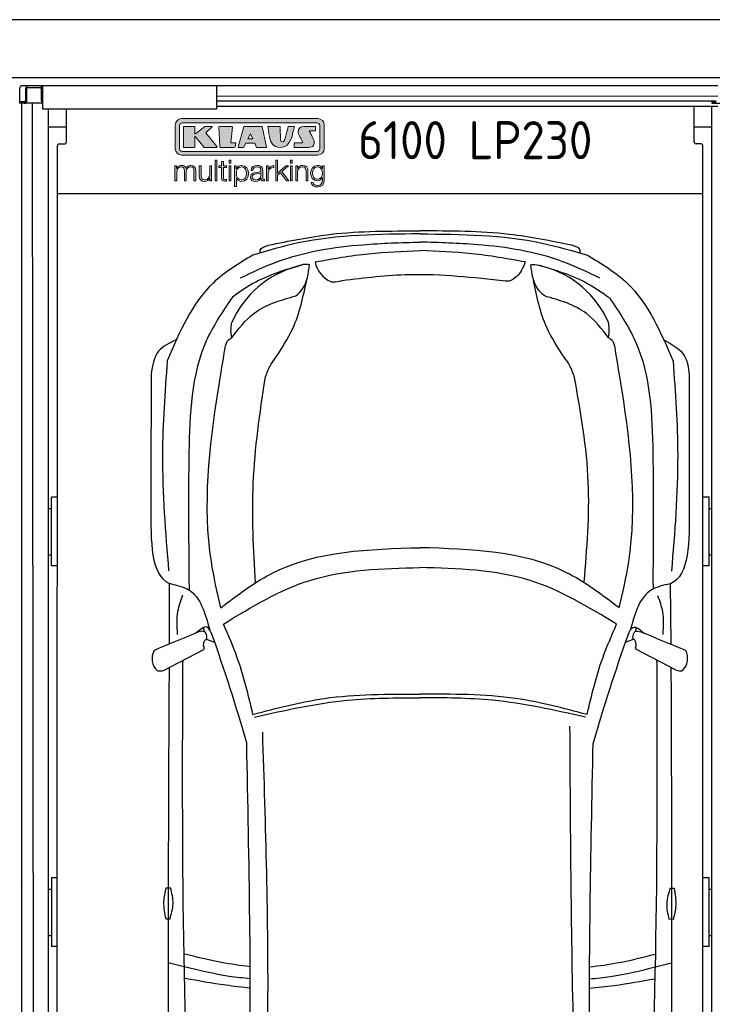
# Model space of a CAD drawing. Header units: millimetres. Extents: x 0 to 8418, y -929 to 5900.
# Tile 4 of 7: x 2800 to 5201, y 2486 to 5900. Entities that reach past the tile are written whole.
import ezdxf

# ---------------------------------------------------------------- set-up
doc = ezdxf.new("R2010")
doc.units = ezdxf.units.MM
for name, color, linetype, lineweight in [('car', 10, 'Continuous', 25), ('Gebäude', 7, 'Continuous', 25), ('Logo', 7, 'Continuous', 25), ('Plattform', 7, 'Continuous', 25)]:
    doc.layers.add(name, color=color, linetype=linetype, lineweight=lineweight)
doc.styles.get("Standard").update_dxf_attribs({"font": 'ISOCP.SHX'})

# ---------------------------------------------------------------- blocks, each defined once
blk = doc.blocks.new('*U44')
at = {"layer": 'car'}
for p, q in [((-799.9, 3388.3), (-799, 3346.2)), ((808.8, 3385.8), (809.2, 3349.8)), ((-867.3, 3161.7), (-867.1, 3369.1)), ((871.9, 3160.2), (870, 3368.4)), ((-747.5, 3202.2), (-747.9, 3217)), ((750.1, 3201.6), (750.8, 3216.6)), ((-740.3, 3176.7), (-711.4, 3165.6)), ((743, 3176.1), (713, 3164.6)), ((889.7, 3068.2), (749.7, 3141.4)), ((-888, 3067.7), (-748, 3140.9)), ((-815.9, 2040.3), (-871.6, 2054.3)), ((817.6, 2039.6), (873.4, 2053.6))]:
    blk.add_line(p, q, dxfattribs=at)
for points in [[(-878.5, 2313.7), (-863.5, 2313.7)], [(869, 2313.2), (882, 2313)], [(-866.1, 2205.1), (-879.1, 2205.1)], [(879.3, 2204.5), (864.4, 2204.7)]]:
    blk.add_lwpolyline(points, dxfattribs=at)
for centre, radius, start, end in [((-269.3, 4503.1), 95, 191.2232, 245.9025), ((-339.3, 4140), 339.4, 104.3954, 156.6854), ((342.8, 4139.7), 339.4, 23.2659, 75.556), ((-6558.1, 1113.7), 6197.2, 15.94535, 19.59622), ((6559, 1108.2), 6197.2, 160.35517, 164.00603), ((-869.1, 3108.9), 58.5, 150.8177, 226.898), ((870.7, 3109.4), 58.5, 313.102, 29.1823), ((-902.4, 3121.5), 55.6, 263.2347, 285.0896), ((904.1, 3122), 55.6, 254.9104, 276.7653)]:
    blk.add_arc(centre, radius, start, end, dxfattribs=at)
for points in [[(1.7, 4581.6), (-420.6, 4550.1), (-578.2, 4508.1)], [(-524.1, 4542.4), (-307, 4580.3), (1.5, 4591.7)], [(2.2, 4581.6), (424.4, 4549.7), (582, 4507.6)], [(527.9, 4542), (310.9, 4580), (2.4, 4591.7)], [(-620.9, 4429), (-492.9, 4485.6), (-196.9, 4544.2), (1.8, 4553.3)], [(-552.3, 4515.7), (-552.3, 4525.1), (-524.1, 4542.4)], [(624.7, 4428.5), (496.7, 4485.2), (200.8, 4544.1), (2, 4553.3)], [(556.1, 4515.2), (556.1, 4524.7), (527.9, 4542)], [(-578.2, 4508.1), (-715.9, 4411.3), (-875.1, 4141.2)], [(-362.5, 4484.6), (-177.1, 4512.9), (1.8, 4523.5)], [(366.3, 4484.3), (180.9, 4512.8), (2, 4523.5)], [(582, 4507.6), (719.7, 4410.7), (878.6, 4140.4)], [(-404, 4475), (-578.5, 4409.1), (-649.1, 4362.3)], [(-428.8, 4366.9), (-406, 4391.5), (-381.9, 4474.8)], [(-381.9, 4474.8), (-395.9, 4475.9), (-423.7, 4468.7)], [(366.3, 4484.3), (339.1, 4436.3), (316.8, 4420.2)], [(385.7, 4474.4), (399.7, 4475.6), (427.5, 4468.4)], [(432.5, 4366.6), (409.7, 4391.1), (385.7, 4474.4)], [(411.5, 4473.8), (586, 4407.8), (656.6, 4361.1)], [(-268.2, 4420.2), (-35.8, 4440.9), (298, 4418.7)], [(-500.3, 4150.4), (-439.7, 4254), (-391.6, 4421.8)], [(-308.1, 4416.4), (-300, 4415.2), (-268.2, 4420.2)], [(316.8, 4420.2), (311, 4418.2), (298, 4418.7)], [(501.4, 4153.6), (440.8, 4257.2), (394.3, 4425.1)], [(-649.1, 4362.3), (-739.7, 4210.2), (-799.7, 3823.5), (-799.9, 3388.3)], [(-651.5, 4221.5), (-575.1, 4305.6), (-428.8, 4366.9)], [(655.1, 4221), (578.7, 4305.1), (432.5, 4366.6)], [(658, 4359.8), (748.5, 4207.7), (808.5, 3821), (808.8, 3385.8)], [(-651.5, 4221.5), (-653.9, 4253.8), (-651, 4274.3)], [(655.1, 4221), (657.6, 4253.3), (654.6, 4273.8)], [(-843.1, 4214.8), (-905, 4174.7), (-931.1, 4094.8)], [(-674, 4186.8), (-665.8, 4210.5), (-651.5, 4221.5)], [(677.6, 4186.2), (669.4, 4209.9), (655.1, 4221)], [(845.9, 4214), (918.7, 4157.4), (934.5, 4094)], [(-689.1, 3285.2), (-722.1, 3445.1), (-698.5, 4037.6), (-674, 4186.8)], [(691.9, 3284.6), (725, 3444.5), (701.9, 4037), (677.6, 4186.2)], [(-875.1, 4141.2), (-891.5, 3815.8), (-870.3, 3412.6)], [(-536, 4080.4), (-518.7, 4122.8), (-500.3, 4150.4)], [(537.2, 4083.6), (519.8, 4126), (501.4, 4153.6)], [(878.6, 4140.4), (894.7, 3815.1), (873.2, 3411.9)], [(-931.1, 4094.8), (-931.6, 3635)], [(-569.4, 3371.2), (-576.7, 3717.2), (-536, 4080.4)], [(570.5, 3374.5), (584.9, 3720.4), (537.2, 4083.6)], [(934.5, 4094), (934.7, 3634.2)], [(-689.1, 3285.2), (-504.5, 3408.4), (2, 3493.4)], [(691.9, 3284.6), (507.4, 3407.9), (1, 3493.4)], [(-680.2, 3228.8), (-380.5, 3379.9), (2, 3424.8)], [(682.9, 3228.2), (383.3, 3379.6), (0.9, 3424.8)], [(-867.1, 3369.1), (-866.4, 3368.9), (-865.3, 3368.8)], [(-865.3, 3368.8), (-801, 3347.5), (-727.9, 3209)], [(868.1, 3368.1), (803.8, 3346.8), (730.6, 3208.4)], [(870, 3368.4), (869.3, 3368.2), (868.1, 3368.1)], [(-822, 3328.7), (-839.1, 3272.2), (-840.5, 3192.9)], [(824.9, 3328), (841.9, 3271.5), (843.2, 3192.2)], [(-719.8, 3192.2), (-736.5, 3217.5), (-775.6, 3196.9)], [(-577.9, 2915.4), (-632, 3111.2), (-680.2, 3228.8)], [(580.4, 2914.9), (634.7, 3110.7), (682.9, 3228.2)], [(722.6, 3191.6), (739.3, 3216.9), (779.8, 3196)], [(-784, 3193.9), (-920.1, 3137.4)], [(-748.8, 3153), (-746.7, 3167.7), (-741.3, 3175.6)], [(-741.3, 3175.6), (-737.8, 3179.7), (-737.4, 3182.6)], [(743, 3176.1), (739.5, 3180.2), (739.1, 3183)], [(750.5, 3153.5), (748.4, 3168.2), (743, 3176.1)], [(785.7, 3194.3), (921.8, 3137.9)], [(-719.9, 532.3), (-778.3, 1181.5), (-820.9, 3097.1)], [(720.3, 531.7), (779.3, 1180.8), (823.5, 3096.4)], [(-577.9, 2915.4), (-330.8, 2970.6), (2.1, 2985.1)], [(-572.9, 2906.2), (-250.1, 2964.5), (2.1, 2972.9)], [(575.3, 2905.7), (252.6, 2964.3), (0.4, 2972.9)], [(580.4, 2914.9), (333.4, 2970.3), (0.5, 2985.1)], [(580.3, 580), (533.3, 1839), (521.2, 2874)], [(-585.2, 568.2), (-526.1, 1879.2), (-544.1, 2853.5)], [(-623.3, 604.1), (-589.3, 1585.9), (-599.3, 2816.2)], [(623.8, 603.6), (590.2, 1668.7), (601.7, 2815.7)], [(-879.1, 2205.1), (-886.3, 2266.4), (-878.5, 2313.7)], [(-866.1, 2205.1), (-854.8, 2258.2), (-863.5, 2313.7)], [(869, 2313.2), (856.7, 2260.3), (864.4, 2204.7)], [(882, 2313), (888.1, 2251.6), (879.3, 2204.5)]]:
    blk.add_spline(points, degree=3, dxfattribs=at)
for points in [[(-931.6, 3635), (-932.4, 3516.1), (-933.1, 3397.2), (-867.1, 3369.1)], [(934.7, 3634.2), (935.4, 3515.3), (936, 3396.4), (870, 3368.4)], [(-820.9, 3097.1), (-820.4, 3099.3), (-819.9, 3101.5), (-819.5, 3103.5)], [(823.5, 3096.4), (823, 3098.6), (822.6, 3100.8), (822.1, 3103)]]:
    blk.add_open_spline(points, degree=3, dxfattribs=at)
for points, end_tangent in [([(-737.4, 3182.6), (-742.7, 3199.4), (-784, 3193.9)], (-0.945148, -0.326641)), ([(739.1, 3183), (744.4, 3199.9), (785.7, 3194.3)], (0.945148, -0.326641)), ([(-748, 3140.9), (-747.1, 3145.2), (-748.8, 3153)], (0.109645, 0.993971)), ([(749.7, 3141.4), (748.8, 3145.7), (750.5, 3153.5)], (-0.109645, 0.993971))]:
    blk.add_spline(points, degree=3, dxfattribs=dict(at, end_tangent=end_tangent))
for points, knots in [([(-868.7, 3077.8), (-870.5, 2733.1), (-872.8, 2165.5), (-870.5, 1597.9), (-869.3, 1382.1)], [30.231792, 30.231792, 30.231792, 30.231792, 135.773846, 200.510428, 200.510428, 200.510428, 200.510428]), ([(871.3, 3077.8), (872.8, 2728.1), (874.7, 2162.6), (871.9, 1597.2), (870.5, 1381.4)], [30.867502, 30.867502, 30.867502, 30.867502, 135.773846, 200.510428, 200.510428, 200.510428, 200.510428]), ([(-587.6, 2040.3), (-620.9, 2044.2), (-698.2, 2054.8), (-773.8, 2074.4), (-814.7, 2084.4)], [6.432991, 6.432991, 6.432991, 6.432991, 16.542425, 29.830107, 29.830107, 29.830107, 29.830107]), ([(589.6, 2039.9), (622.8, 2043.7), (700, 2054.2), (775.5, 2073.7), (816.5, 2084.2)], [6.454001, 6.454001, 6.454001, 6.454001, 16.542425, 29.830107, 29.830107, 29.830107, 29.830107]), ([(-587.2, 1998.9), (-611.5, 2000.9), (-688.6, 2008.7), (-764.1, 2027.5), (-815.9, 2040.3)], [6.556459, 6.556459, 6.556459, 6.556459, 13.869915, 29.827446, 29.827446, 29.827446, 29.827446]), ([(589.1, 1998.4), (613.4, 2000.4), (690.4, 2008.2), (765.8, 2026.8), (817.6, 2039.6)], [6.580352, 6.580352, 6.580352, 6.580352, 13.869915, 29.827446, 29.827446, 29.827446, 29.827446]), ([(-587.2, 1966.1), (-615.6, 1969), (-691.9, 1977.6), (-767.6, 1991.2), (-813.3, 1999.5)], [6.632744, 6.632744, 6.632744, 6.632744, 15.228907, 29.682847, 29.682847, 29.682847, 29.682847]), ([(589.1, 1965.6), (617.4, 1968.5), (693.7, 1977), (769.3, 1990.6), (814.9, 1998.8)], [6.659247, 6.659247, 6.659247, 6.659247, 15.228907, 29.682847, 29.682847, 29.682847, 29.682847])]:
    blk.add_open_spline(points, degree=3, knots=knots, dxfattribs=at)
blk = doc.blocks.new('Gebäude_GL550_LP230')
at = {"layer": 'Gebäude'}
for p, q in [((8100, 5900), (0, 5900)), ((200, 5700), (7900, 5700))]:
    blk.add_line(p, q, dxfattribs=at)
blk = doc.blocks.new('KLAUS')
at = {"layer": 'Logo'}
h = blk.add_hatch(color=8, dxfattribs=at)
h.dxf.hatch_style = 2
edge = h.paths.add_edge_path()
edge.add_spline(control_points=[(3.6, 29.09), (2.88, 29.09), (2.3, 28.51), (2.3, 27.8), (2.3, 27.8), (2.3, 16.11), (2.3, 16.11), (2.3, 15.39), (2.88, 14.81), (3.6, 14.81), (3.6, 14.81), (71.16, 14.81), (71.16, 14.81), (71.88, 14.81), (72.46, 15.39), (72.46, 16.11), (72.46, 16.11), (72.46, 27.8), (72.46, 27.8), (72.46, 28.51), (71.88, 29.09), (71.16, 29.09), (71.16, 29.09), (3.6, 29.09), (3.6, 29.09), (3.6, 29.09), (3.6, 29.09), (3.6, 29.09)], knot_values=[0, 0, 0, 0, 1, 1, 1, 2, 2, 2, 3, 3, 3, 4, 4, 4, 5, 5, 5, 6, 6, 6, 7, 7, 7, 8, 8, 8, 9, 9, 9, 9], degree=3, periodic=0)
edge = h.paths.add_edge_path()
edge.add_spline(control_points=[(3.35, 31.23), (3.35, 31.23), (71.47, 31.23), (71.47, 31.23), (73.26, 31.23), (74.71, 29.77), (74.71, 27.99), (74.71, 27.99), (74.71, 16.17), (74.71, 16.17), (74.71, 14.38), (73.26, 12.93), (71.47, 12.93), (71.47, 12.93), (3.35, 12.93), (3.35, 12.93), (1.56, 12.93), (0.11, 14.38), (0.11, 16.17), (0.11, 16.17), (0.11, 27.99), (0.11, 27.99), (0.11, 29.77), (1.56, 31.23), (3.35, 31.23), (3.35, 31.23), (3.35, 31.23), (3.35, 31.23)], knot_values=[0, 0, 0, 0, 1, 1, 1, 2, 2, 2, 3, 3, 3, 4, 4, 4, 5, 5, 5, 6, 6, 6, 7, 7, 7, 8, 8, 8, 9, 9, 9, 9], degree=3, periodic=0)
h = blk.add_hatch(color=8, dxfattribs=at)
h.dxf.hatch_style = 2
edge = h.paths.add_edge_path()
edge.add_spline(control_points=[(4.5, 27.33), (4.5, 27.33), (9.7, 27.33), (9.7, 27.33), (9.84, 27.33), (9.96, 27.22), (9.96, 27.08), (9.96, 27.08), (9.96, 23.69), (9.96, 23.69), (9.96, 23.69), (9.94, 23.64), (10.04, 23.59), (10.14, 23.53), (10.2, 23.57), (10.2, 23.57), (10.2, 23.57), (10.51, 23.75), (10.51, 23.75), (10.51, 23.75), (14.94, 27.33), (14.94, 27.33), (14.94, 27.33), (18.41, 27.33), (18.41, 27.33), (18.41, 27.33), (18.49, 27.33), (18.56, 27.2), (18.65, 27.04), (18.53, 26.91), (18.53, 26.91), (18.53, 26.91), (15.49, 24.11), (15.49, 24.11), (15.49, 24.11), (21.14, 17.06), (21.14, 17.06), (21.14, 17.06), (21.13, 16.91), (21.13, 16.91), (21.08, 16.84), (20.99, 16.82), (20.99, 16.82), (20.99, 16.82), (14.7, 16.82), (14.7, 16.82), (14.7, 16.82), (10.26, 22.17), (10.26, 22.17), (10.26, 22.17), (10.19, 22.24), (10.08, 22.21), (9.97, 22.18), (9.96, 22.11), (9.96, 22.11), (9.96, 22.11), (9.96, 17.08), (9.96, 17.08), (9.96, 16.94), (9.84, 16.82), (9.7, 16.82), (9.7, 16.82), (4.5, 16.82), (4.5, 16.82), (4.36, 16.82), (4.25, 16.94), (4.25, 17.08), (4.25, 17.08), (4.25, 27.08), (4.25, 27.08), (4.25, 27.22), (4.36, 27.33), (4.5, 27.33), (4.5, 27.33), (4.5, 27.33), (4.5, 27.33)], knot_values=[0, 0, 0, 0, 1, 1, 1, 2, 2, 2, 3, 3, 3, 4, 4, 4, 5, 5, 5, 6, 6, 6, 7, 7, 7, 8, 8, 8, 9, 9, 9, 10, 10, 10, 11, 11, 11, 12, 12, 12, 13, 13, 13, 14, 14, 14, 15, 15, 15, 16, 16, 16, 17, 17, 17, 18, 18, 18, 19, 19, 19, 20, 20, 20, 21, 21, 21, 22, 22, 22, 23, 23, 23, 24, 24, 24, 25, 25, 25, 25], degree=3, periodic=0)
h = blk.add_hatch(color=8, dxfattribs=at)
h.dxf.hatch_style = 2
h.paths.add_polyline_path([(22.42, 17.06), (21.97, 27.15), (22.24, 27.33), (28.55, 27.33), (28.86, 26.97), (28.01, 19.08), (30.26, 19.07), (30.44, 18.95), (30.08, 16.95), (29.49, 16.82), (22.6, 16.82)])
h = blk.add_hatch(color=8, dxfattribs=at)
h.paths.add_polyline_path([(36.52, 21.01), (38.93, 21.01), (37.87, 23.57)])
h.paths.add_polyline_path([(34.52, 27.33), (43.65, 27.33), (45.76, 16.94), (45.57, 16.82), (40.83, 16.82), (39.89, 18.95), (35.42, 18.95), (34.27, 16.82), (31.78, 16.82), (31.66, 17)])
h = blk.add_hatch(color=8, dxfattribs=at)
h.dxf.hatch_style = 2
edge = h.paths.add_edge_path()
edge.add_spline(control_points=[(52.69, 27.32), (52.69, 27.32), (52.88, 20.14), (52.88, 20.14), (53.01, 19.89), (53.2, 19.77), (53.43, 19.71), (53.91, 19.59), (54.43, 19.57), (54.64, 20.03), (55.23, 21.34), (56.27, 25.45), (56.6, 27.33), (56.6, 27.33), (59.77, 27.33), (59.77, 27.33), (58.77, 23.9), (58.56, 16.82), (52.63, 16.76), (48.72, 16.72), (48.01, 19.35), (47.27, 22.24), (46.89, 23.68), (46.54, 27.33), (46.54, 27.33), (46.54, 27.33), (52.69, 27.32), (52.69, 27.32), (52.69, 27.32), (52.69, 27.32), (52.69, 27.32)], knot_values=[0, 0, 0, 0, 1, 1, 1, 2, 2, 2, 3, 3, 3, 4, 4, 4, 5, 5, 5, 6, 6, 6, 7, 7, 7, 8, 8, 8, 9, 9, 9, 10, 10, 10, 10], degree=3, periodic=0)
h = blk.add_hatch(color=8, dxfattribs=at)
h.dxf.hatch_style = 2
edge = h.paths.add_edge_path()
edge.add_spline(control_points=[(64.46, 27.33), (64.46, 27.33), (70.31, 27.33), (70.31, 27.33), (70.31, 26.52), (70.31, 26.02), (70.31, 25.12), (70.31, 25.12), (67.3, 25.12), (67.3, 25.12), (67.24, 25.04), (67.25, 25.11), (67.25, 24.91), (67.25, 24.88), (69.73, 20.38), (69.73, 19.57), (69.73, 16.4), (67.22, 16.81), (65.9, 16.82), (65.9, 16.82), (59.59, 16.82), (59.59, 16.82), (59.59, 17.76), (59.59, 18.23), (59.59, 19.14), (59.59, 19.14), (63.75, 19.14), (63.75, 19.14), (63.82, 19.22), (63.81, 19.11), (63.81, 19.31), (63.81, 20.32), (61.58, 23.06), (61.58, 24.63), (61.58, 26.33), (62.83, 27.34), (64.46, 27.33), (64.46, 27.33), (64.46, 27.33), (64.46, 27.33)], knot_values=[0, 0, 0, 0, 1, 1, 1, 2, 2, 2, 3, 3, 3, 4, 4, 4, 5, 5, 5, 6, 6, 6, 7, 7, 7, 8, 8, 8, 9, 9, 9, 10, 10, 10, 11, 11, 11, 12, 12, 12, 13, 13, 13, 13], degree=3, periodic=0)
h = blk.add_hatch(color=30, dxfattribs=at)
h.dxf.hatch_style = 2
h.paths.add_polyline_path([(20.07, 0), (20.99, 0), (20.99, 10.45), (20.07, 10.45)])
h = blk.add_hatch(color=30, dxfattribs=at)
h.paths.add_polyline_path([(27.1, 0), (28.03, 0), (28.03, 7.55), (27.1, 7.55)])
h.paths.add_polyline_path([(27.1, 8.98), (28.03, 8.98), (28.03, 10.45), (27.1, 10.45)])
h = blk.add_hatch(color=30, dxfattribs=at)
h.dxf.hatch_style = 2
h.paths.add_polyline_path([(50.4, 0), (51.32, 0), (51.32, 2.87), (52.82, 4.11), (55.8, 0), (56.96, 0), (53.52, 4.76), (56.74, 7.55), (55.51, 7.55), (51.32, 3.89), (51.32, 10.45), (50.4, 10.45)])
h = blk.add_hatch(color=30, dxfattribs=at)
h.paths.add_polyline_path([(57.74, 0), (58.66, 0), (58.66, 7.55), (57.74, 7.55)])
h.paths.add_polyline_path([(57.74, 8.98), (58.66, 8.98), (58.66, 10.45), (57.74, 10.45)])
h = blk.add_hatch(color=30, dxfattribs=at)
h.dxf.hatch_style = 2
edge = h.paths.add_edge_path()
edge.add_spline(control_points=[(0, 0), (0, 0), (0.92, 0), (0.92, 0), (0.92, 0), (0.92, 4.22), (0.92, 4.22), (0.94, 5.8), (1.58, 7), (3.18, 7), (4.35, 7), (4.77, 6.15), (4.76, 5.12), (4.76, 5.12), (4.76, 0), (4.76, 0), (4.76, 0), (5.68, 0), (5.68, 0), (5.68, 0), (5.68, 4.27), (5.68, 4.27), (5.68, 5.68), (6.14, 7), (7.73, 7), (9.05, 7), (9.52, 6.32), (9.52, 5.08), (9.52, 5.08), (9.52, 0), (9.52, 0), (9.52, 0), (10.44, 0), (10.44, 0), (10.44, 0), (10.44, 5.12), (10.44, 5.12), (10.44, 6.91), (9.59, 7.77), (7.94, 7.77), (6.94, 7.77), (5.99, 7.29), (5.54, 6.3), (5.26, 7.29), (4.36, 7.77), (3.37, 7.77), (2.17, 7.77), (1.38, 7.19), (0.89, 6.28), (0.89, 6.28), (0.85, 6.28), (0.85, 6.28), (0.85, 6.28), (0.85, 7.55), (0.85, 7.55), (0.85, 7.55), (0, 7.55), (0, 7.55), (0, 7.55), (0, 0), (0, 0), (0, 0), (0, 0), (0, 0)], knot_values=[0, 0, 0, 0, 1, 1, 1, 2, 2, 2, 3, 3, 3, 4, 4, 4, 5, 5, 5, 6, 6, 6, 7, 7, 7, 8, 8, 8, 9, 9, 9, 10, 10, 10, 11, 11, 11, 12, 12, 12, 13, 13, 13, 14, 14, 14, 15, 15, 15, 16, 16, 16, 17, 17, 17, 18, 18, 18, 19, 19, 19, 20, 20, 20, 21, 21, 21, 21], degree=3, periodic=0)
h = blk.add_hatch(color=30, dxfattribs=at)
h.dxf.hatch_style = 2
edge = h.paths.add_edge_path()
edge.add_spline(control_points=[(18.31, 7.55), (18.31, 7.55), (17.39, 7.55), (17.39, 7.55), (17.39, 7.55), (17.39, 3.59), (17.39, 3.59), (17.39, 2.05), (16.7, 0.56), (15.12, 0.56), (13.66, 0.56), (13.15, 1.27), (13.1, 2.64), (13.1, 2.64), (13.1, 7.55), (13.1, 7.55), (13.1, 7.55), (12.18, 7.55), (12.18, 7.55), (12.18, 7.55), (12.18, 2.65), (12.18, 2.65), (12.18, 0.89), (12.93, -0.22), (14.83, -0.22), (15.96, -0.22), (16.95, 0.35), (17.44, 1.36), (17.44, 1.36), (17.47, 1.36), (17.47, 1.36), (17.47, 1.36), (17.47, 0), (17.47, 0), (17.47, 0), (18.31, 0), (18.31, 0), (18.31, 0), (18.31, 7.55), (18.31, 7.55), (18.31, 7.55), (18.31, 7.55), (18.31, 7.55)], knot_values=[0, 0, 0, 0, 1, 1, 1, 2, 2, 2, 3, 3, 3, 4, 4, 4, 5, 5, 5, 6, 6, 6, 7, 7, 7, 8, 8, 8, 9, 9, 9, 10, 10, 10, 11, 11, 11, 12, 12, 12, 13, 13, 13, 14, 14, 14, 14], degree=3, periodic=0)
h = blk.add_hatch(color=30, dxfattribs=at)
h.dxf.hatch_style = 2
edge = h.paths.add_edge_path()
edge.add_spline(control_points=[(24.22, 9.82), (24.22, 9.82), (23.3, 9.82), (23.3, 9.82), (23.3, 9.82), (23.3, 7.55), (23.3, 7.55), (23.3, 7.55), (21.98, 7.55), (21.98, 7.55), (21.98, 7.55), (21.98, 6.78), (21.98, 6.78), (21.98, 6.78), (23.3, 6.78), (23.3, 6.78), (23.3, 6.78), (23.3, 1.61), (23.3, 1.61), (23.28, 0.32), (23.71, -0.09), (24.94, -0.09), (25.22, -0.09), (25.48, -0.06), (25.76, -0.06), (25.76, -0.06), (25.76, 0.73), (25.76, 0.73), (25.5, 0.7), (25.23, 0.69), (24.97, 0.69), (24.31, 0.73), (24.22, 1.08), (24.22, 1.68), (24.22, 1.68), (24.22, 6.78), (24.22, 6.78), (24.22, 6.78), (25.76, 6.78), (25.76, 6.78), (25.76, 6.78), (25.76, 7.55), (25.76, 7.55), (25.76, 7.55), (24.22, 7.55), (24.22, 7.55), (24.22, 7.55), (24.22, 9.82), (24.22, 9.82), (24.22, 9.82), (24.22, 9.82), (24.22, 9.82)], knot_values=[0, 0, 0, 0, 1, 1, 1, 2, 2, 2, 3, 3, 3, 4, 4, 4, 5, 5, 5, 6, 6, 6, 7, 7, 7, 8, 8, 8, 9, 9, 9, 10, 10, 10, 11, 11, 11, 12, 12, 12, 13, 13, 13, 14, 14, 14, 15, 15, 15, 16, 16, 16, 17, 17, 17, 17], degree=3, periodic=0)
h = blk.add_hatch(color=30, dxfattribs=at)
edge = h.paths.add_edge_path()
edge.add_spline(control_points=[(35.84, 3.78), (35.84, 2.21), (35.12, 0.56), (33.37, 0.56), (31.4, 0.56), (30.72, 2.21), (30.72, 3.78), (30.72, 5.49), (31.33, 7), (33.37, 7), (35.12, 7), (35.84, 5.34), (35.84, 3.78), (35.84, 3.78), (35.84, 3.78), (35.84, 3.78)], knot_values=[0, 0, 0, 0, 1, 1, 1, 2, 2, 2, 3, 3, 3, 4, 4, 4, 5, 5, 5, 5], degree=3, periodic=0)
edge = h.paths.add_edge_path()
edge.add_spline(control_points=[(29.79, -2.8), (29.79, -2.8), (30.72, -2.8), (30.72, -2.8), (30.72, -2.8), (30.72, 1.43), (30.72, 1.43), (30.72, 1.43), (30.74, 1.43), (30.74, 1.43), (31.14, 0.35), (32.24, -0.22), (33.37, -0.22), (35.66, -0.22), (36.76, 1.64), (36.76, 3.78), (36.76, 5.91), (35.66, 7.77), (33.37, 7.77), (32.15, 7.77), (31.1, 7.14), (30.67, 6.12), (30.67, 6.12), (30.64, 6.12), (30.64, 6.12), (30.64, 6.12), (30.64, 7.55), (30.64, 7.55), (30.64, 7.55), (29.79, 7.55), (29.79, 7.55), (29.79, 7.55), (29.79, -2.8), (29.79, -2.8), (29.79, -2.8), (29.79, -2.8), (29.79, -2.8)], knot_values=[0, 0, 0, 0, 1, 1, 1, 2, 2, 2, 3, 3, 3, 4, 4, 4, 5, 5, 5, 6, 6, 6, 7, 7, 7, 8, 8, 8, 9, 9, 9, 10, 10, 10, 11, 11, 11, 12, 12, 12, 12], degree=3, periodic=0)
h = blk.add_hatch(color=30, dxfattribs=at)
edge = h.paths.add_edge_path()
edge.add_spline(control_points=[(43.03, 2.93), (43.04, 1.45), (41.8, 0.56), (40.39, 0.56), (39.53, 0.56), (38.71, 1.13), (38.71, 2.05), (38.71, 3.53), (40.66, 3.51), (42.22, 3.79), (42.47, 3.84), (42.88, 3.91), (43, 4.13), (43, 4.13), (43.03, 4.13), (43.03, 4.13), (43.03, 4.13), (43.03, 2.93), (43.03, 2.93), (43.03, 2.93), (43.03, 2.93), (43.03, 2.93)], knot_values=[0, 0, 0, 0, 1, 1, 1, 2, 2, 2, 3, 3, 3, 4, 4, 4, 5, 5, 5, 6, 6, 6, 7, 7, 7, 7], degree=3, periodic=0)
edge = h.paths.add_edge_path()
edge.add_spline(control_points=[(39.03, 5.24), (39.06, 6.47), (39.91, 7), (41.05, 7), (42.14, 7), (43.03, 6.69), (43.03, 5.45), (43.03, 4.61), (42.6, 4.51), (41.84, 4.42), (39.85, 4.19), (37.79, 4.11), (37.79, 1.99), (37.79, 0.47), (38.93, -0.22), (40.32, -0.22), (41.77, -0.22), (42.43, 0.34), (43.07, 1.32), (43.07, 1.32), (43.1, 1.32), (43.1, 1.32), (43.1, 0.53), (43.25, 0), (44.19, 0), (44.43, 0), (44.58, 0.01), (44.79, 0.06), (44.79, 0.06), (44.79, 0.83), (44.79, 0.83), (44.71, 0.81), (44.6, 0.78), (44.49, 0.78), (44.13, 0.78), (43.95, 0.98), (43.95, 1.33), (43.95, 1.33), (43.95, 5.34), (43.95, 5.34), (43.95, 7.36), (42.5, 7.77), (41.17, 7.77), (39.44, 7.77), (38.2, 7.01), (38.11, 5.24), (38.11, 5.24), (39.03, 5.24), (39.03, 5.24), (39.03, 5.24), (39.03, 5.24), (39.03, 5.24)], knot_values=[0, 0, 0, 0, 1, 1, 1, 2, 2, 2, 3, 3, 3, 4, 4, 4, 5, 5, 5, 6, 6, 6, 7, 7, 7, 8, 8, 8, 9, 9, 9, 10, 10, 10, 11, 11, 11, 12, 12, 12, 13, 13, 13, 14, 14, 14, 15, 15, 15, 16, 16, 16, 17, 17, 17, 17], degree=3, periodic=0)
h = blk.add_hatch(color=30, dxfattribs=at)
h.dxf.hatch_style = 2
edge = h.paths.add_edge_path()
edge.add_spline(control_points=[(45.79, 0), (45.79, 0), (46.71, 0), (46.71, 0), (46.71, 0), (46.71, 4.03), (46.71, 4.03), (46.71, 5.59), (47.85, 6.82), (49.52, 6.73), (49.52, 6.73), (49.52, 7.66), (49.52, 7.66), (48.16, 7.72), (47.14, 7), (46.67, 5.78), (46.67, 5.78), (46.64, 5.78), (46.64, 5.78), (46.64, 5.78), (46.64, 7.55), (46.64, 7.55), (46.64, 7.55), (45.79, 7.55), (45.79, 7.55), (45.79, 7.55), (45.79, 0), (45.79, 0), (45.79, 0), (45.79, 0), (45.79, 0)], knot_values=[0, 0, 0, 0, 1, 1, 1, 2, 2, 2, 3, 3, 3, 4, 4, 4, 5, 5, 5, 6, 6, 6, 7, 7, 7, 8, 8, 8, 9, 9, 9, 10, 10, 10, 10], degree=3, periodic=0)
h = blk.add_hatch(color=30, dxfattribs=at)
h.dxf.hatch_style = 2
edge = h.paths.add_edge_path()
edge.add_spline(control_points=[(60.41, 0), (60.41, 0), (61.33, 0), (61.33, 0), (61.33, 0), (61.33, 4.41), (61.33, 4.41), (61.36, 5.89), (62.24, 7), (63.7, 7), (65.2, 7), (65.62, 6.02), (65.62, 4.71), (65.62, 4.71), (65.62, 0), (65.62, 0), (65.62, 0), (66.54, 0), (66.54, 0), (66.54, 0), (66.54, 4.86), (66.54, 4.86), (66.54, 6.66), (65.9, 7.77), (63.78, 7.77), (62.71, 7.77), (61.7, 7.16), (61.36, 6.25), (61.36, 6.25), (61.33, 6.25), (61.33, 6.25), (61.33, 6.25), (61.33, 7.55), (61.33, 7.55), (61.33, 7.55), (60.41, 7.55), (60.41, 7.55), (60.41, 7.55), (60.41, 0), (60.41, 0), (60.41, 0), (60.41, 0), (60.41, 0)], knot_values=[0, 0, 0, 0, 1, 1, 1, 2, 2, 2, 3, 3, 3, 4, 4, 4, 5, 5, 5, 6, 6, 6, 7, 7, 7, 8, 8, 8, 9, 9, 9, 10, 10, 10, 11, 11, 11, 12, 12, 12, 13, 13, 13, 14, 14, 14, 14], degree=3, periodic=0)
h = blk.add_hatch(color=30, dxfattribs=at)
edge = h.paths.add_edge_path()
edge.add_spline(control_points=[(71.32, 0.86), (69.62, 0.86), (68.83, 2.34), (68.83, 3.86), (68.83, 5.43), (69.56, 7), (71.32, 7), (73.06, 7), (73.75, 5.34), (73.75, 3.86), (73.75, 2.33), (72.91, 0.86), (71.32, 0.86), (71.32, 0.86), (71.32, 0.86), (71.32, 0.86)], knot_values=[0, 0, 0, 0, 1, 1, 1, 2, 2, 2, 3, 3, 3, 4, 4, 4, 5, 5, 5, 5], degree=3, periodic=0)
edge = h.paths.add_edge_path()
edge.add_spline(control_points=[(74.67, 7.55), (74.67, 7.55), (73.75, 7.55), (73.75, 7.55), (73.75, 7.55), (73.75, 6.25), (73.75, 6.25), (73.75, 6.25), (73.72, 6.25), (73.72, 6.25), (73.35, 7.09), (72.41, 7.77), (71.32, 7.77), (69.13, 7.77), (67.9, 6.05), (67.9, 3.97), (67.9, 1.82), (68.9, 0.09), (71.32, 0.09), (72.4, 0.09), (73.29, 0.72), (73.72, 1.64), (73.72, 1.64), (73.75, 1.64), (73.75, 1.64), (73.75, 1.64), (73.75, 0.61), (73.75, 0.61), (73.75, -1.23), (73.01, -2.24), (71.32, -2.24), (70.29, -2.24), (69.31, -1.85), (69.1, -0.73), (69.1, -0.73), (68.18, -0.73), (68.18, -0.73), (68.31, -2.34), (69.81, -3.02), (71.32, -3.02), (73.79, -3.02), (74.65, -1.64), (74.67, 0.61), (74.67, 0.61), (74.67, 7.55), (74.67, 7.55), (74.67, 7.55), (74.67, 7.55), (74.67, 7.55)], knot_values=[0, 0, 0, 0, 1, 1, 1, 2, 2, 2, 3, 3, 3, 4, 4, 4, 5, 5, 5, 6, 6, 6, 7, 7, 7, 8, 8, 8, 9, 9, 9, 10, 10, 10, 11, 11, 11, 12, 12, 12, 13, 13, 13, 14, 14, 14, 15, 15, 15, 16, 16, 16, 16], degree=3, periodic=0)
at = {"layer": 'Logo', "lineweight": 0}
for points in [[(22.42, 17.06), (21.97, 27.15), (22.24, 27.33), (28.55, 27.33), (28.86, 26.97), (28.01, 19.08), (30.26, 19.07), (30.44, 18.95), (30.08, 16.95), (29.49, 16.82), (22.6, 16.82), (22.42, 17.06), (22.42, 17.06)], [(34.52, 27.33), (43.65, 27.33), (45.76, 16.94), (45.57, 16.82), (40.83, 16.82), (39.89, 18.95), (35.42, 18.95), (34.27, 16.82), (31.78, 16.82), (31.66, 17), (34.52, 27.33), (34.52, 27.33)], [(36.52, 21.01), (38.93, 21.01), (37.87, 23.57), (36.52, 21.01), (36.52, 21.01)], [(20.07, 0), (20.99, 0), (20.99, 10.45), (20.07, 10.45), (20.07, 0), (20.07, 0)], [(27.1, 8.98), (28.03, 8.98), (28.03, 10.45), (27.1, 10.45), (27.1, 8.98), (27.1, 8.98)], [(50.4, 0), (51.32, 0), (51.32, 2.87), (52.82, 4.11), (55.8, 0), (56.96, 0), (53.52, 4.76), (56.74, 7.55), (55.51, 7.55), (51.32, 3.89), (51.32, 10.45), (50.4, 10.45), (50.4, 0), (50.4, 0)], [(57.74, 8.98), (58.66, 8.98), (58.66, 10.45), (57.74, 10.45), (57.74, 8.98), (57.74, 8.98)], [(27.1, 0), (28.03, 0), (28.03, 7.55), (27.1, 7.55), (27.1, 0), (27.1, 0)], [(57.74, 0), (58.66, 0), (58.66, 7.55), (57.74, 7.55), (57.74, 0), (57.74, 0)]]:
    blk.add_lwpolyline(points, dxfattribs=at)
for points, knots in [([(3.35, 31.23), (3.35, 31.23), (71.47, 31.23), (71.47, 31.23), (73.26, 31.23), (74.71, 29.77), (74.71, 27.99), (74.71, 27.99), (74.71, 16.17), (74.71, 16.17), (74.71, 14.38), (73.26, 12.93), (71.47, 12.93), (71.47, 12.93), (3.35, 12.93), (3.35, 12.93), (1.56, 12.93), (0.11, 14.38), (0.11, 16.17), (0.11, 16.17), (0.11, 27.99), (0.11, 27.99), (0.11, 29.77), (1.56, 31.23), (3.35, 31.23), (3.35, 31.23), (3.35, 31.23), (3.35, 31.23)], [0, 0, 0, 0, 1, 1, 1, 2, 2, 2, 3, 3, 3, 4, 4, 4, 5, 5, 5, 6, 6, 6, 7, 7, 7, 8, 8, 8, 9, 9, 9, 9]), ([(3.6, 29.09), (2.88, 29.09), (2.3, 28.51), (2.3, 27.8), (2.3, 27.8), (2.3, 16.11), (2.3, 16.11), (2.3, 15.39), (2.88, 14.81), (3.6, 14.81), (3.6, 14.81), (71.16, 14.81), (71.16, 14.81), (71.88, 14.81), (72.46, 15.39), (72.46, 16.11), (72.46, 16.11), (72.46, 27.8), (72.46, 27.8), (72.46, 28.51), (71.88, 29.09), (71.16, 29.09), (71.16, 29.09), (3.6, 29.09), (3.6, 29.09), (3.6, 29.09), (3.6, 29.09), (3.6, 29.09)], [0, 0, 0, 0, 1, 1, 1, 2, 2, 2, 3, 3, 3, 4, 4, 4, 5, 5, 5, 6, 6, 6, 7, 7, 7, 8, 8, 8, 9, 9, 9, 9]), ([(4.5, 27.33), (4.5, 27.33), (9.7, 27.33), (9.7, 27.33), (9.84, 27.33), (9.96, 27.22), (9.96, 27.08), (9.96, 27.08), (9.96, 23.69), (9.96, 23.69), (9.96, 23.69), (9.94, 23.64), (10.04, 23.59), (10.14, 23.53), (10.2, 23.57), (10.2, 23.57), (10.2, 23.57), (10.51, 23.75), (10.51, 23.75), (10.51, 23.75), (14.94, 27.33), (14.94, 27.33), (14.94, 27.33), (18.41, 27.33), (18.41, 27.33), (18.41, 27.33), (18.49, 27.33), (18.56, 27.2), (18.65, 27.04), (18.53, 26.91), (18.53, 26.91), (18.53, 26.91), (15.49, 24.11), (15.49, 24.11), (15.49, 24.11), (21.14, 17.06), (21.14, 17.06), (21.14, 17.06), (21.13, 16.91), (21.13, 16.91), (21.08, 16.84), (20.99, 16.82), (20.99, 16.82), (20.99, 16.82), (14.7, 16.82), (14.7, 16.82), (14.7, 16.82), (10.26, 22.17), (10.26, 22.17), (10.26, 22.17), (10.19, 22.24), (10.08, 22.21), (9.97, 22.18), (9.96, 22.11), (9.96, 22.11), (9.96, 22.11), (9.96, 17.08), (9.96, 17.08), (9.96, 16.94), (9.84, 16.82), (9.7, 16.82), (9.7, 16.82), (4.5, 16.82), (4.5, 16.82), (4.36, 16.82), (4.25, 16.94), (4.25, 17.08), (4.25, 17.08), (4.25, 27.08), (4.25, 27.08), (4.25, 27.22), (4.36, 27.33), (4.5, 27.33), (4.5, 27.33), (4.5, 27.33), (4.5, 27.33)], [0, 0, 0, 0, 1, 1, 1, 2, 2, 2, 3, 3, 3, 4, 4, 4, 5, 5, 5, 6, 6, 6, 7, 7, 7, 8, 8, 8, 9, 9, 9, 10, 10, 10, 11, 11, 11, 12, 12, 12, 13, 13, 13, 14, 14, 14, 15, 15, 15, 16, 16, 16, 17, 17, 17, 18, 18, 18, 19, 19, 19, 20, 20, 20, 21, 21, 21, 22, 22, 22, 23, 23, 23, 24, 24, 24, 25, 25, 25, 25]), ([(52.69, 27.32), (52.69, 27.32), (52.88, 20.14), (52.88, 20.14), (53.01, 19.89), (53.2, 19.77), (53.43, 19.71), (53.91, 19.59), (54.43, 19.57), (54.64, 20.03), (55.23, 21.34), (56.27, 25.45), (56.6, 27.33), (56.6, 27.33), (59.77, 27.33), (59.77, 27.33), (58.77, 23.9), (58.56, 16.82), (52.63, 16.76), (48.72, 16.72), (48.01, 19.35), (47.27, 22.24), (46.89, 23.68), (46.54, 27.33), (46.54, 27.33), (46.54, 27.33), (52.69, 27.32), (52.69, 27.32), (52.69, 27.32), (52.69, 27.32), (52.69, 27.32)], [0, 0, 0, 0, 1, 1, 1, 2, 2, 2, 3, 3, 3, 4, 4, 4, 5, 5, 5, 6, 6, 6, 7, 7, 7, 8, 8, 8, 9, 9, 9, 10, 10, 10, 10]), ([(64.46, 27.33), (64.46, 27.33), (70.31, 27.33), (70.31, 27.33), (70.31, 26.52), (70.31, 26.02), (70.31, 25.12), (70.31, 25.12), (67.3, 25.12), (67.3, 25.12), (67.24, 25.04), (67.25, 25.11), (67.25, 24.91), (67.25, 24.88), (69.73, 20.38), (69.73, 19.57), (69.73, 16.4), (67.22, 16.81), (65.9, 16.82), (65.9, 16.82), (59.59, 16.82), (59.59, 16.82), (59.59, 17.76), (59.59, 18.23), (59.59, 19.14), (59.59, 19.14), (63.75, 19.14), (63.75, 19.14), (63.82, 19.22), (63.81, 19.11), (63.81, 19.31), (63.81, 20.32), (61.58, 23.06), (61.58, 24.63), (61.58, 26.33), (62.83, 27.34), (64.46, 27.33), (64.46, 27.33), (64.46, 27.33), (64.46, 27.33)], [0, 0, 0, 0, 1, 1, 1, 2, 2, 2, 3, 3, 3, 4, 4, 4, 5, 5, 5, 6, 6, 6, 7, 7, 7, 8, 8, 8, 9, 9, 9, 10, 10, 10, 11, 11, 11, 12, 12, 12, 13, 13, 13, 13]), ([(0, 0), (0, 0), (0.92, 0), (0.92, 0), (0.92, 0), (0.92, 4.22), (0.92, 4.22), (0.94, 5.8), (1.58, 7), (3.18, 7), (4.35, 7), (4.77, 6.15), (4.76, 5.12), (4.76, 5.12), (4.76, 0), (4.76, 0), (4.76, 0), (5.68, 0), (5.68, 0), (5.68, 0), (5.68, 4.27), (5.68, 4.27), (5.68, 5.68), (6.14, 7), (7.73, 7), (9.05, 7), (9.52, 6.32), (9.52, 5.08), (9.52, 5.08), (9.52, 0), (9.52, 0), (9.52, 0), (10.44, 0), (10.44, 0), (10.44, 0), (10.44, 5.12), (10.44, 5.12), (10.44, 6.91), (9.59, 7.77), (7.94, 7.77), (6.94, 7.77), (5.99, 7.29), (5.54, 6.3), (5.26, 7.29), (4.36, 7.77), (3.37, 7.77), (2.17, 7.77), (1.38, 7.19), (0.89, 6.28), (0.89, 6.28), (0.85, 6.28), (0.85, 6.28), (0.85, 6.28), (0.85, 7.55), (0.85, 7.55), (0.85, 7.55), (0, 7.55), (0, 7.55), (0, 7.55), (0, 0), (0, 0), (0, 0), (0, 0), (0, 0)], [0, 0, 0, 0, 1, 1, 1, 2, 2, 2, 3, 3, 3, 4, 4, 4, 5, 5, 5, 6, 6, 6, 7, 7, 7, 8, 8, 8, 9, 9, 9, 10, 10, 10, 11, 11, 11, 12, 12, 12, 13, 13, 13, 14, 14, 14, 15, 15, 15, 16, 16, 16, 17, 17, 17, 18, 18, 18, 19, 19, 19, 20, 20, 20, 21, 21, 21, 21]), ([(18.31, 7.55), (18.31, 7.55), (17.39, 7.55), (17.39, 7.55), (17.39, 7.55), (17.39, 3.59), (17.39, 3.59), (17.39, 2.05), (16.7, 0.56), (15.12, 0.56), (13.66, 0.56), (13.15, 1.27), (13.1, 2.64), (13.1, 2.64), (13.1, 7.55), (13.1, 7.55), (13.1, 7.55), (12.18, 7.55), (12.18, 7.55), (12.18, 7.55), (12.18, 2.65), (12.18, 2.65), (12.18, 0.89), (12.93, -0.22), (14.83, -0.22), (15.96, -0.22), (16.95, 0.35), (17.44, 1.36), (17.44, 1.36), (17.47, 1.36), (17.47, 1.36), (17.47, 1.36), (17.47, 0), (17.47, 0), (17.47, 0), (18.31, 0), (18.31, 0), (18.31, 0), (18.31, 7.55), (18.31, 7.55), (18.31, 7.55), (18.31, 7.55), (18.31, 7.55)], [0, 0, 0, 0, 1, 1, 1, 2, 2, 2, 3, 3, 3, 4, 4, 4, 5, 5, 5, 6, 6, 6, 7, 7, 7, 8, 8, 8, 9, 9, 9, 10, 10, 10, 11, 11, 11, 12, 12, 12, 13, 13, 13, 14, 14, 14, 14]), ([(24.22, 9.82), (24.22, 9.82), (23.3, 9.82), (23.3, 9.82), (23.3, 9.82), (23.3, 7.55), (23.3, 7.55), (23.3, 7.55), (21.98, 7.55), (21.98, 7.55), (21.98, 7.55), (21.98, 6.78), (21.98, 6.78), (21.98, 6.78), (23.3, 6.78), (23.3, 6.78), (23.3, 6.78), (23.3, 1.61), (23.3, 1.61), (23.28, 0.32), (23.71, -0.09), (24.94, -0.09), (25.22, -0.09), (25.48, -0.06), (25.76, -0.06), (25.76, -0.06), (25.76, 0.73), (25.76, 0.73), (25.5, 0.7), (25.23, 0.69), (24.97, 0.69), (24.31, 0.73), (24.22, 1.08), (24.22, 1.68), (24.22, 1.68), (24.22, 6.78), (24.22, 6.78), (24.22, 6.78), (25.76, 6.78), (25.76, 6.78), (25.76, 6.78), (25.76, 7.55), (25.76, 7.55), (25.76, 7.55), (24.22, 7.55), (24.22, 7.55), (24.22, 7.55), (24.22, 9.82), (24.22, 9.82), (24.22, 9.82), (24.22, 9.82), (24.22, 9.82)], [0, 0, 0, 0, 1, 1, 1, 2, 2, 2, 3, 3, 3, 4, 4, 4, 5, 5, 5, 6, 6, 6, 7, 7, 7, 8, 8, 8, 9, 9, 9, 10, 10, 10, 11, 11, 11, 12, 12, 12, 13, 13, 13, 14, 14, 14, 15, 15, 15, 16, 16, 16, 17, 17, 17, 17]), ([(29.79, -2.8), (29.79, -2.8), (30.72, -2.8), (30.72, -2.8), (30.72, -2.8), (30.72, 1.43), (30.72, 1.43), (30.72, 1.43), (30.74, 1.43), (30.74, 1.43), (31.14, 0.35), (32.24, -0.22), (33.37, -0.22), (35.66, -0.22), (36.76, 1.64), (36.76, 3.78), (36.76, 5.91), (35.66, 7.77), (33.37, 7.77), (32.15, 7.77), (31.1, 7.14), (30.67, 6.12), (30.67, 6.12), (30.64, 6.12), (30.64, 6.12), (30.64, 6.12), (30.64, 7.55), (30.64, 7.55), (30.64, 7.55), (29.79, 7.55), (29.79, 7.55), (29.79, 7.55), (29.79, -2.8), (29.79, -2.8), (29.79, -2.8), (29.79, -2.8), (29.79, -2.8)], [0, 0, 0, 0, 1, 1, 1, 2, 2, 2, 3, 3, 3, 4, 4, 4, 5, 5, 5, 6, 6, 6, 7, 7, 7, 8, 8, 8, 9, 9, 9, 10, 10, 10, 11, 11, 11, 12, 12, 12, 12]), ([(35.84, 3.78), (35.84, 2.21), (35.12, 0.56), (33.37, 0.56), (31.4, 0.56), (30.72, 2.21), (30.72, 3.78), (30.72, 5.49), (31.33, 7), (33.37, 7), (35.12, 7), (35.84, 5.34), (35.84, 3.78), (35.84, 3.78), (35.84, 3.78), (35.84, 3.78)], [0, 0, 0, 0, 1, 1, 1, 2, 2, 2, 3, 3, 3, 4, 4, 4, 5, 5, 5, 5]), ([(39.03, 5.24), (39.06, 6.47), (39.91, 7), (41.05, 7), (42.14, 7), (43.03, 6.69), (43.03, 5.45), (43.03, 4.61), (42.6, 4.51), (41.84, 4.42), (39.85, 4.19), (37.79, 4.11), (37.79, 1.99), (37.79, 0.47), (38.93, -0.22), (40.32, -0.22), (41.77, -0.22), (42.43, 0.34), (43.07, 1.32), (43.07, 1.32), (43.1, 1.32), (43.1, 1.32), (43.1, 0.53), (43.25, 0), (44.19, 0), (44.43, 0), (44.58, 0.01), (44.79, 0.06), (44.79, 0.06), (44.79, 0.83), (44.79, 0.83), (44.71, 0.81), (44.6, 0.78), (44.49, 0.78), (44.13, 0.78), (43.95, 0.98), (43.95, 1.33), (43.95, 1.33), (43.95, 5.34), (43.95, 5.34), (43.95, 7.36), (42.5, 7.77), (41.17, 7.77), (39.44, 7.77), (38.2, 7.01), (38.11, 5.24), (38.11, 5.24), (39.03, 5.24), (39.03, 5.24), (39.03, 5.24), (39.03, 5.24), (39.03, 5.24)], [0, 0, 0, 0, 1, 1, 1, 2, 2, 2, 3, 3, 3, 4, 4, 4, 5, 5, 5, 6, 6, 6, 7, 7, 7, 8, 8, 8, 9, 9, 9, 10, 10, 10, 11, 11, 11, 12, 12, 12, 13, 13, 13, 14, 14, 14, 15, 15, 15, 16, 16, 16, 17, 17, 17, 17]), ([(45.79, 0), (45.79, 0), (46.71, 0), (46.71, 0), (46.71, 0), (46.71, 4.03), (46.71, 4.03), (46.71, 5.59), (47.85, 6.82), (49.52, 6.73), (49.52, 6.73), (49.52, 7.66), (49.52, 7.66), (48.16, 7.72), (47.14, 7), (46.67, 5.78), (46.67, 5.78), (46.64, 5.78), (46.64, 5.78), (46.64, 5.78), (46.64, 7.55), (46.64, 7.55), (46.64, 7.55), (45.79, 7.55), (45.79, 7.55), (45.79, 7.55), (45.79, 0), (45.79, 0), (45.79, 0), (45.79, 0), (45.79, 0)], [0, 0, 0, 0, 1, 1, 1, 2, 2, 2, 3, 3, 3, 4, 4, 4, 5, 5, 5, 6, 6, 6, 7, 7, 7, 8, 8, 8, 9, 9, 9, 10, 10, 10, 10]), ([(60.41, 0), (60.41, 0), (61.33, 0), (61.33, 0), (61.33, 0), (61.33, 4.41), (61.33, 4.41), (61.36, 5.89), (62.24, 7), (63.7, 7), (65.2, 7), (65.62, 6.02), (65.62, 4.71), (65.62, 4.71), (65.62, 0), (65.62, 0), (65.62, 0), (66.54, 0), (66.54, 0), (66.54, 0), (66.54, 4.86), (66.54, 4.86), (66.54, 6.66), (65.9, 7.77), (63.78, 7.77), (62.71, 7.77), (61.7, 7.16), (61.36, 6.25), (61.36, 6.25), (61.33, 6.25), (61.33, 6.25), (61.33, 6.25), (61.33, 7.55), (61.33, 7.55), (61.33, 7.55), (60.41, 7.55), (60.41, 7.55), (60.41, 7.55), (60.41, 0), (60.41, 0), (60.41, 0), (60.41, 0), (60.41, 0)], [0, 0, 0, 0, 1, 1, 1, 2, 2, 2, 3, 3, 3, 4, 4, 4, 5, 5, 5, 6, 6, 6, 7, 7, 7, 8, 8, 8, 9, 9, 9, 10, 10, 10, 11, 11, 11, 12, 12, 12, 13, 13, 13, 14, 14, 14, 14]), ([(74.67, 7.55), (74.67, 7.55), (73.75, 7.55), (73.75, 7.55), (73.75, 7.55), (73.75, 6.25), (73.75, 6.25), (73.75, 6.25), (73.72, 6.25), (73.72, 6.25), (73.35, 7.09), (72.41, 7.77), (71.32, 7.77), (69.13, 7.77), (67.9, 6.05), (67.9, 3.97), (67.9, 1.82), (68.9, 0.09), (71.32, 0.09), (72.4, 0.09), (73.29, 0.72), (73.72, 1.64), (73.72, 1.64), (73.75, 1.64), (73.75, 1.64), (73.75, 1.64), (73.75, 0.61), (73.75, 0.61), (73.75, -1.23), (73.01, -2.24), (71.32, -2.24), (70.29, -2.24), (69.31, -1.85), (69.1, -0.73), (69.1, -0.73), (68.18, -0.73), (68.18, -0.73), (68.31, -2.34), (69.81, -3.02), (71.32, -3.02), (73.79, -3.02), (74.65, -1.64), (74.67, 0.61), (74.67, 0.61), (74.67, 7.55), (74.67, 7.55), (74.67, 7.55), (74.67, 7.55), (74.67, 7.55)], [0, 0, 0, 0, 1, 1, 1, 2, 2, 2, 3, 3, 3, 4, 4, 4, 5, 5, 5, 6, 6, 6, 7, 7, 7, 8, 8, 8, 9, 9, 9, 10, 10, 10, 11, 11, 11, 12, 12, 12, 13, 13, 13, 14, 14, 14, 15, 15, 15, 16, 16, 16, 16]), ([(71.32, 0.86), (69.62, 0.86), (68.83, 2.34), (68.83, 3.86), (68.83, 5.43), (69.56, 7), (71.32, 7), (73.06, 7), (73.75, 5.34), (73.75, 3.86), (73.75, 2.33), (72.91, 0.86), (71.32, 0.86), (71.32, 0.86), (71.32, 0.86), (71.32, 0.86)], [0, 0, 0, 0, 1, 1, 1, 2, 2, 2, 3, 3, 3, 4, 4, 4, 5, 5, 5, 5]), ([(43.03, 2.93), (43.04, 1.45), (41.8, 0.56), (40.39, 0.56), (39.53, 0.56), (38.71, 1.13), (38.71, 2.05), (38.71, 3.53), (40.66, 3.51), (42.22, 3.79), (42.47, 3.84), (42.88, 3.91), (43, 4.13), (43, 4.13), (43.03, 4.13), (43.03, 4.13), (43.03, 4.13), (43.03, 2.93), (43.03, 2.93), (43.03, 2.93), (43.03, 2.93), (43.03, 2.93)], [0, 0, 0, 0, 1, 1, 1, 2, 2, 2, 3, 3, 3, 4, 4, 4, 5, 5, 5, 6, 6, 6, 7, 7, 7, 7])]:
    blk.add_open_spline(points, degree=3, knots=knots, dxfattribs=at)
blk = doc.blocks.new('6300_LP230_GL550')
for p, q in [((379.9, 5590.1), (379.9, 5670.1)), ((2714.9, 5610.1), (2699.9, 5610.1))]:
    blk.add_line(p, q)
at = {"layer": 'Plattform'}
for p, q in [((379.9, 5670.1), (305.9, 5670.1)), ((2719.9, 5670.2), (379.9, 5670.1)), ((982.3, 5670.1), (982.3, 5590.1)), ((299.9, 5610.1), (299.9, 5664.1)), ((319.9, 5660.1), (319.9, 5620.1)), ((324.9, 5620.1), (324.9, 5660.1)), ((329.9, 5665.1), (369.9, 5665.1)), ((374.9, 5660.1), (374.9, 5620.1)), ((2719.9, 5634.5), (982.3, 5633.5)), ((314.9, 5615.1), (299.9, 5615.1)), ((379.9, 5610.1), (299.9, 5610.1)), ((306.8, 360.1), (306.8, 5610.1)), ((349.8, 360.1), (344.8, 5610.1)), ((982.3, 5619), (2714.9, 5619)), ((2699.9, 5619), (2699.9, 5610.1)), ((2714.9, 5615.1), (2699.9, 5615.1)), ((2699.9, 5610.1), (2799.9, 5610.1)), ((982.3, 5590.1), (379.9, 5590.1)), ((399.6, 300.1), (400, 5590.1)), ((460.9, 5590.1), (460.9, 5475.6)), ((2719.9, 5599.5), (982.3, 5599.5)), ((2638.9, 5475.2), (2638.9, 5599.5)), ((2699.9, 300.1), (2699.9, 5599.5)), ((460.9, 5527.5), (399.9, 5527.5)), ((2699.9, 5527.2), (2638.9, 5527.2)), ((428.9, 564.5), (431, 5463.9)), ((436.9, 5469.2), (455.2, 5469.2)), ((2662.9, 5469.2), (2644.9, 5469.2)), ((2668.9, 452.1), (2668.9, 5463.2)), ((2668.9, 5463.2), (2668.9, 5463.2)), ((2668.9, 5296.2), (430.9, 5296.2)), ((409.9, 4243.9), (409.9, 4243.9)), ((430.5, 4243.9), (409.9, 4243.9)), ((409.9, 4005.6), (409.9, 4243.9)), ((2689.9, 4243.9), (2668.9, 4243.9)), ((2689.9, 4005.6), (2689.9, 4243.9)), ((399.9, 4204.9), (409.9, 4204.9)), ((2689.9, 4204.9), (2699.9, 4204.9)), ((399.9, 4044.1), (409.9, 4044.1)), ((2689.9, 4044.1), (2699.9, 4044.1)), ((430.4, 4005.6), (409.9, 4005.6)), ((2689.9, 4005.6), (2668.9, 4005.6)), ((409.9, 2924), (409.9, 2685.6)), ((428.9, 2924), (409.9, 2924)), ((2689.9, 2924), (2668.9, 2924)), ((2689.9, 2685.6), (2689.9, 2924)), ((310.4, 2897.4), (310.4, 2897.6)), ((399.9, 2885), (409.9, 2885)), ((2689.9, 2885), (2699.9, 2885)), ((399.9, 2724.2), (409.9, 2724.2)), ((2689.9, 2724.2), (2699.9, 2724.2)), ((429.8, 2685.6), (409.9, 2685.6)), ((2689.9, 2685.6), (2668.9, 2685.6))]:
    blk.add_line(p, q, dxfattribs=at)
for centre, radius, start, end in [((305.9, 5664.1), 6, 90, 180), ((329.9, 5660.1), 10, 90, 180), ((369.9, 5660.1), 10, 2.0174, 90), ((329.9, 5660.1), 5, 90, 180), ((369.9, 5660.1), 5, 0, 90), ((314.9, 5620.1), 5, 270, 0), ((314.9, 5620.1), 10, 270, 0), ((384.9, 5620.1), 10, 180, 239.959), ((454.9, 5475.2), 5.99, 272.397, 3.6906)]:
    blk.add_arc(centre, radius, start, end, dxfattribs=at)
for centre, major_axis, start_param, end_param in [((436.9, 5463.2), (-6, 0), 4.712389, 6.283185), ((2644.9, 5475.2), (-6, 0), 0, 1.570796), ((2662.9, 5463.2), (6, 0), 0, 1.570796)]:
    blk.add_ellipse(centre, major_axis=major_axis, ratio=0.999962, start_param=start_param, end_param=end_param, dxfattribs=at)
at = {"xscale": 6.929133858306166, "yscale": 6.929133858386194, "zscale": 6.929133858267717, "rotation": 0.01107024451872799}
blk.add_blockref('KLAUS', (838.2, 5340.7), dxfattribs=at)
blk.add_text('6100 LP230', height=132).set_placement((1473.5, 5416.3))

msp = doc.modelspace()

# ---------------------------------------------------------------- block references
for name, p in [('Gebäude_GL550_LP230', (0, 0)), ('6300_LP230_GL550', (2500.03, -0.01))]:
    msp.add_blockref(name, p)
at = {"layer": 'car'}
msp.add_blockref('*U44', (4186.5, 575.61), dxfattribs=at)

doc.saveas('drawing.dxf')
